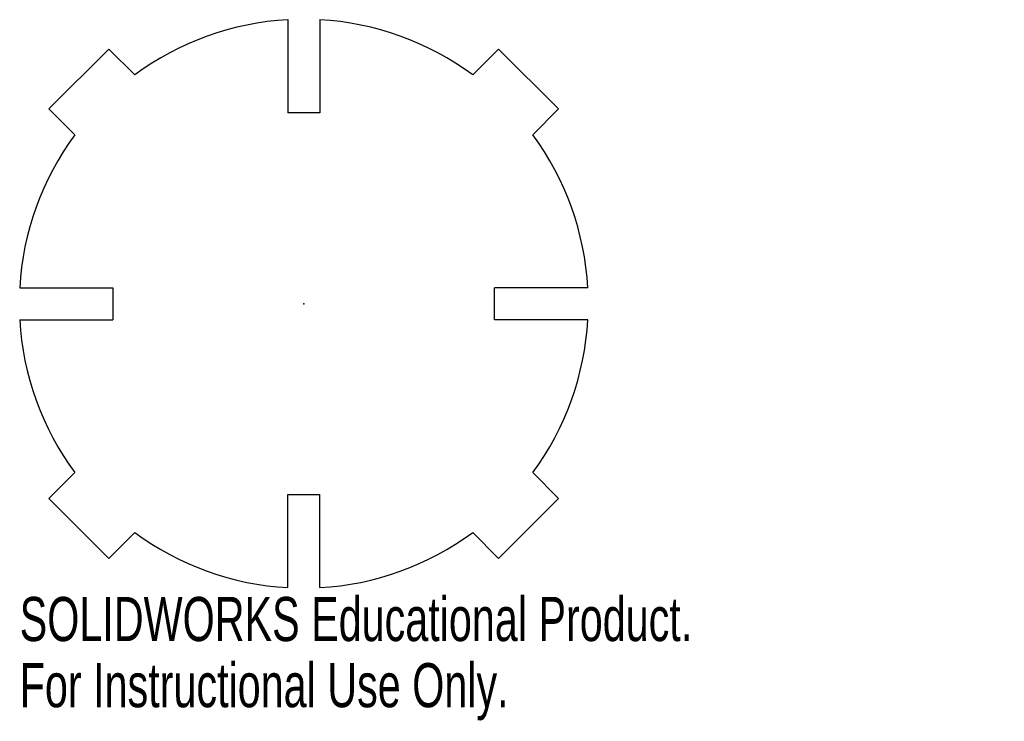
# Model space of a CAD drawing. Header units: millimetres. Extents: x -2.9 to 7.9, y -5 to 2.7.
import ezdxf

# ---------------------------------------------------------------- set-up
doc = ezdxf.new("R2010")
doc.units = ezdxf.units.MM
doc.header["$PDSIZE"] = -1
doc.styles.add('SLDTEXTSTYLE0', font='TXT', dxfattribs={"width": 0.7})

msp = doc.modelspace()

# ---------------------------------------------------------------- linework, layer by layer
at = {"color": 7, "linetype": 'Continuous'}
for p, q in [((0.055, 2.7), (0.055, 1.678)), ((0.405, 2.7), (0.405, 1.678)), ((-2.561, 1.721), (-1.904, 2.378)), ((-1.621, 2.095), (-1.904, 2.378)), ((2.364, 2.378), (2.082, 2.095)), ((2.364, 2.378), (3.022, 1.721)), ((-2.561, 1.721), (-2.278, 1.438)), ((0.405, 1.678), (0.055, 1.678)), ((2.739, 1.438), (3.022, 1.721)), ((-2.882, -0.238), (-1.86, -0.238)), ((-1.86, -0.238), (-1.86, -0.588)), ((2.321, -0.588), (2.321, -0.238)), ((3.343, -0.238), (2.321, -0.238)), ((-2.882, -0.588), (-1.86, -0.588)), ((3.343, -0.588), (2.321, -0.588)), ((-2.278, -2.264), (-2.561, -2.547)), ((3.022, -2.547), (2.739, -2.264)), ((-1.904, -3.204), (-2.561, -2.547)), ((0.055, -3.525), (0.055, -2.503)), ((0.055, -2.503), (0.405, -2.503)), ((0.405, -3.525), (0.405, -2.503)), ((3.022, -2.547), (2.364, -3.204)), ((-1.904, -3.204), (-1.621, -2.921)), ((2.082, -2.921), (2.364, -3.204))]:
    msp.add_line(p, q, dxfattribs=at)
for start, end in [(93.2181, 126.429), (53.571, 86.7819), (143.571, 176.7819), (3.2181, 36.429), (183.2181, 216.429), (323.571, 356.7819), (233.571, 266.7819), (273.2181, 306.429)]:
    msp.add_arc((0.23, -0.413), 3.117, start, end, dxfattribs=at)
msp.add_point((0.23, -0.413), dxfattribs=at)
msp.add_point((0.23, -0.413), dxfattribs=at)

# ---------------------------------------------------------------- texts
at = {"color": 7, "linetype": 'Continuous', "char_height": 0.48336, "attachment_point": 1, "style": 'SLDTEXTSTYLE0'}
for s, insert in [('SOLIDWORKS Educational Product.', (-2.882, -3.627)), ('For Instructional Use Only.', (-2.882, -4.352))]:
    msp.add_mtext(s, dxfattribs=dict(at, insert=insert))

doc.saveas('drawing.dxf')
